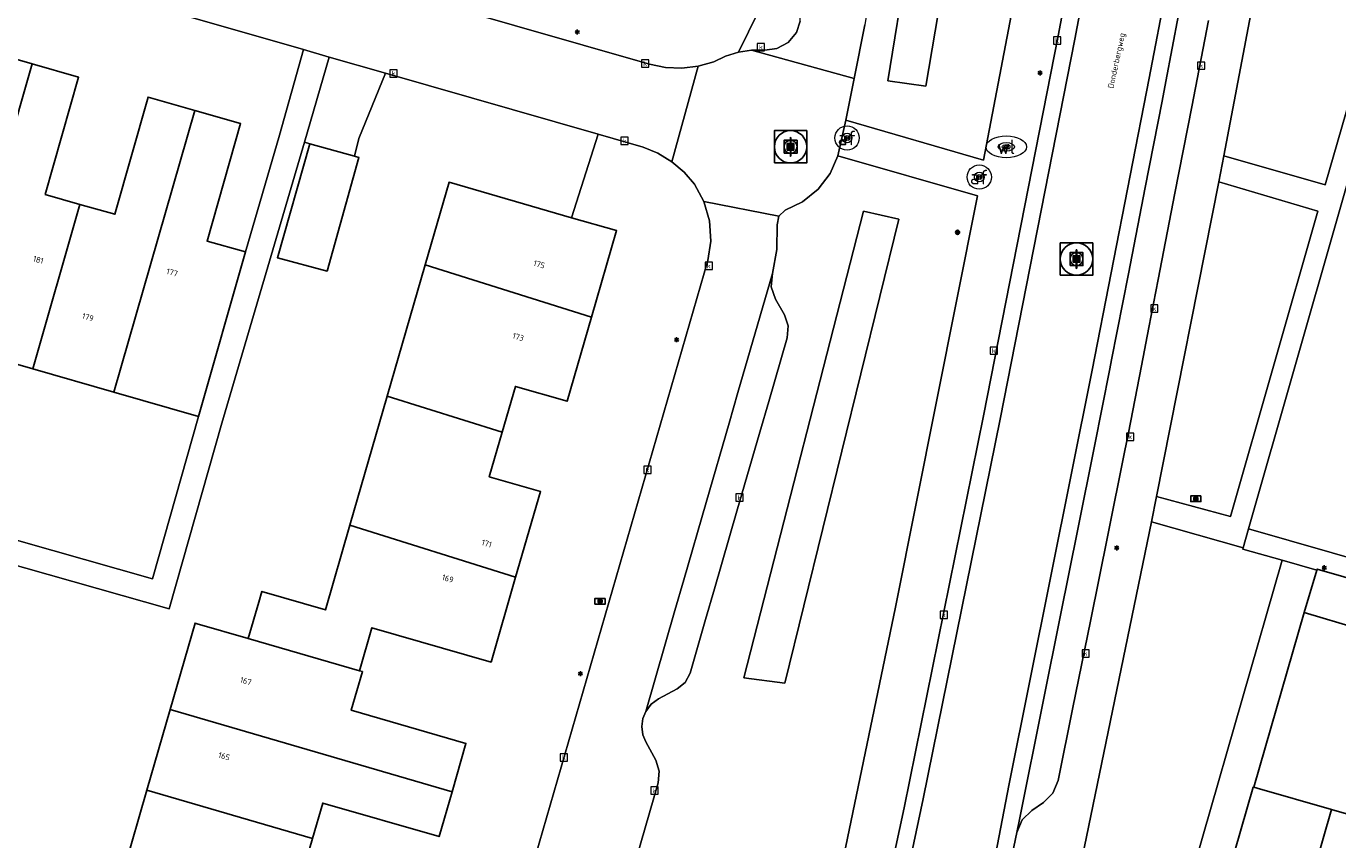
# Model space of a CAD drawing. Header units: metres. Extents: x 197147 to 199131, y 355511 to 356703.
# Tile 148 of 225: x 198659 to 198740, y 355781 to 355831. Entities that reach past the tile are written whole.
import ezdxf
from ezdxf.enums import TextEntityAlignment as Align

# ---------------------------------------------------------------- set-up
doc = ezdxf.new("R2010")
doc.units = ezdxf.units.M
for name, color, linetype, lineweight in [('B-WE-GR-BEPLANTING_CULTUUR_HEESTERS-G', 252, 'Continuous', 18), ('B-WE-GR-GRAS_KRUIDENRIJK-G', 252, 'Continuous', 18), ('B-WE-KL-ET_LS_OV_LICHTMAST-S', 252, 'Continuous', 25), ('B-WE-KL-WATER_PUT-S', 252, 'Continuous', 25), ('B-WE-KL-WATER_PUT-S @ 0.05', 252, 'Continuous', 25), ('B-WE-KL-WATER_PUT-S @ 0.1', 252, 'Continuous', 25), ('B-WE-KL-WATER_PUT-S @ 0.2', 252, 'Continuous', 25), ('B-WE-KL-WATER_PUT-S @ 0.5 (1)', 252, 'Continuous', 25), ('B-WE-KL-WATER_PUT-S @ 0.5 (2)', 252, 'Continuous', 25), ('B-WE-OG-BEBOUWING_STRAATNAAM-T18', 252, 'Continuous', 18), ('B-WE-OG-TERREIN_ERF-G', 252, 'Continuous', 18), ('B-WE-RI-GWA_KOLK-S', 252, 'Continuous', 25), ('B-WE-RI-GWA_RIOOLPUT-S', 252, 'Continuous', 25), ('B-WE-RI-GWA_RIOOLPUT-S @ 0.05', 252, 'Continuous', 25), ('B-WE-RI-GWA_RIOOLPUT-S @ 0.1', 252, 'Continuous', 25), ('B-WE-RI-GWA_RIOOLPUT-S @ 0.2', 252, 'Continuous', 25), ('B-WE-RI-GWA_RIOOLPUT-S @ 0.5 (1)', 252, 'Continuous', 25), ('B-WE-RI-GWA_RIOOLPUT-S @ 0.5 (2)', 252, 'Continuous', 25), ('B-WE-VH-VERHARDING_ASFALT-G', 252, 'Continuous', 18), ('B-WE-VH-VERHARDING_BETONSTRAATSTEEN-G', 252, 'Continuous', 18), ('B-WE-VH-VERHARDING_OPEN-G', 252, 'Continuous', 18), ('B-WE-VH-VERHARDING_SIERBESTRATING-G', 252, 'Continuous', 18), ('B-WE-VH-VERHARDING_TEGEL-G', 252, 'Continuous', 18), ('B-WE-VW-AFSLUITPAAL-S', 253, 'Continuous', 25), ('B-WE-VW-AFSLUITPAAL-S @ 0.05', 253, 'Continuous', 25), ('B-WE-VW-AFSLUITPAAL-S @ 0.1', 253, 'Continuous', 25), ('B-WE-VW-AFSLUITPAAL-S @ 0.2', 253, 'Continuous', 25), ('B-WE-VW-AFSLUITPAAL-S @ 0.5 (1)', 253, 'Continuous', 25), ('B-WE-VW-AFSLUITPAAL-S @ 0.5 (2)', 253, 'Continuous', 25), ('X-XX-AL-ALGEMEEN-S', 7, 'Continuous', 25), ('X-XX-AL-ALGEMEEN-S @ 0.05', 7, 'Continuous', 25), ('X-XX-AL-ALGEMEEN-S @ 0.1', 7, 'Continuous', 25), ('X-XX-AL-ALGEMEEN-S @ 0.2', 7, 'Continuous', 25), ('X-XX-AL-ALGEMEEN-S @ 0.5 (1)', 7, 'Continuous', 25), ('X-XX-AL-ALGEMEEN-S @ 0.5 (2)', 7, 'Continuous', 25)]:
    doc.layers.add(name, color=color, linetype=linetype, lineweight=lineweight)
for name, color, linetype in [('B-WE-IE-TERREINAFSCHEIDING_KUNSTMATIG_HEKWERK-G', 252, 'IE-TERREINAFSCHEIDING-KUNSTMATIG'), ('B-WE-KL-DATA_CAI-S', 252, 'Continuous'), ('B-WE-KL-DATA_CAI-S @ 0.05', 252, 'Continuous'), ('B-WE-KL-DATA_CAI-S @ 0.1', 252, 'Continuous'), ('B-WE-KL-DATA_CAI-S @ 0.2', 252, 'Continuous'), ('B-WE-KL-DATA_CAI-S @ 0.5 (1)', 252, 'Continuous'), ('B-WE-KL-DATA_CAI-S @ 0.5 (2)', 252, 'Continuous'), ('B-WE-OG-BEBOUWING-GV', 252, 'Continuous'), ('B-WE-OG-BEBOUWING_HUISNUMMER-T18', 252, 'Continuous')]:
    doc.layers.add(name, color=color, linetype=linetype)
doc.styles.add('NLCS-ISO', font='NLCS-ISO.ttf')
doc.styles.add('NLCS-ISO-ANNOTATIEF-T18', font='NLCS-ISO.ttf', dxfattribs={"height": 1.8})
doc.styles.add('NLCS-ISO-M-T18', font='NLCS-ISO.ttf', dxfattribs={"height": 1.8})
doc.linetypes.add('IE-TERREINAFSCHEIDING-KUNSTMATIG', pattern='A,4,[82,NLCS.SHX,S=0.75,R=90,X=0,Y=0],4,-2', length=10)

# ---------------------------------------------------------------- blocks, each defined once
blk = doc.blocks.new('SIE-WEG_AFVALBAK_TYPE_01')
for radius in [0.25, 0.156]:
    blk.add_circle((0, 0), radius)
blk = doc.blocks.new('*U806')
at = {"layer": 'X-XX-AL-ALGEMEEN-S @ 0.05', "xscale": 0.05, "yscale": 0.05, "zscale": 0.05}
blk.add_blockref('SIE-WEG_AFVALBAK_TYPE_01', (198716.817, 355818.203), dxfattribs=at)
at = {"layer": 'X-XX-AL-ALGEMEEN-S @ 0.1', "xscale": 0.1, "yscale": 0.1, "zscale": 0.1}
blk.add_blockref('SIE-WEG_AFVALBAK_TYPE_01', (198716.817, 355818.203), dxfattribs=at)
at = {"layer": 'X-XX-AL-ALGEMEEN-S @ 0.2', "xscale": 0.2, "yscale": 0.2, "zscale": 0.2}
blk.add_blockref('SIE-WEG_AFVALBAK_TYPE_01', (198716.817, 355818.203), dxfattribs=at)
at = {"layer": 'X-XX-AL-ALGEMEEN-S @ 0.5 (1)', "xscale": 0.5, "yscale": 0.5, "zscale": 0.5}
blk.add_blockref('SIE-WEG_AFVALBAK_TYPE_01', (198716.817, 355818.203), dxfattribs=at)
at = {"layer": 'X-XX-AL-ALGEMEEN-S @ 0.5 (2)', "xscale": 0.5, "yscale": 0.5, "zscale": 0.5}
blk.add_blockref('SIE-WEG_AFVALBAK_TYPE_01', (198716.817, 355818.203), dxfattribs=at)
blk = doc.blocks.new('SKL-DATA_TERREINKAST-SO')
for q in [(-0.2, 0.2), (0.2, 0.2)]:
    blk.add_line((0, -0.21), q)
at = {"flags": 128}
blk.add_lwpolyline([(0.63, 0.35), (-0.63, 0.35), (-0.63, -0.35), (0.63, -0.35)], close=True, dxfattribs=at)
at = {"style": 'NLCS-ISO'}
blk.add_attdef('TYPE', text='', height=0.35, dxfattribs=at).set_placement((-0.03, 0.69), align=Align.MIDDLE_CENTER)
blk = doc.blocks.new('*U843')
at = {"layer": 'B-WE-KL-DATA_CAI-S @ 0.05', "xscale": 0.05, "yscale": 0.05, "zscale": 0.05}
blk.add_blockref('SKL-DATA_TERREINKAST-SO', (198731.528, 355801.75), dxfattribs=at)
at = {"layer": 'B-WE-KL-DATA_CAI-S @ 0.1', "xscale": 0.1, "yscale": 0.1, "zscale": 0.1}
blk.add_blockref('SKL-DATA_TERREINKAST-SO', (198731.528, 355801.75), dxfattribs=at)
at = {"layer": 'B-WE-KL-DATA_CAI-S @ 0.2', "xscale": 0.2, "yscale": 0.2, "zscale": 0.2}
blk.add_blockref('SKL-DATA_TERREINKAST-SO', (198731.528, 355801.75), dxfattribs=at)
at = {"layer": 'B-WE-KL-DATA_CAI-S @ 0.5 (1)', "xscale": 0.5, "yscale": 0.5, "zscale": 0.5}
blk.add_blockref('SKL-DATA_TERREINKAST-SO', (198731.528, 355801.75), dxfattribs=at)
at = {"layer": 'B-WE-KL-DATA_CAI-S @ 0.5 (2)', "xscale": 0.5, "yscale": 0.5, "zscale": 0.5}
blk.add_blockref('SKL-DATA_TERREINKAST-SO', (198731.528, 355801.75), dxfattribs=at)
blk = doc.blocks.new('*U844')
at = {"layer": 'B-WE-KL-DATA_CAI-S @ 0.05', "xscale": 0.05, "yscale": 0.05, "zscale": 0.05}
blk.add_blockref('SKL-DATA_TERREINKAST-SO', (198694.743, 355795.419), dxfattribs=at)
at = {"layer": 'B-WE-KL-DATA_CAI-S @ 0.1', "xscale": 0.1, "yscale": 0.1, "zscale": 0.1}
blk.add_blockref('SKL-DATA_TERREINKAST-SO', (198694.743, 355795.419), dxfattribs=at)
at = {"layer": 'B-WE-KL-DATA_CAI-S @ 0.2', "xscale": 0.2, "yscale": 0.2, "zscale": 0.2}
blk.add_blockref('SKL-DATA_TERREINKAST-SO', (198694.743, 355795.419), dxfattribs=at)
at = {"layer": 'B-WE-KL-DATA_CAI-S @ 0.5 (1)', "xscale": 0.5, "yscale": 0.5, "zscale": 0.5}
blk.add_blockref('SKL-DATA_TERREINKAST-SO', (198694.743, 355795.419), dxfattribs=at)
at = {"layer": 'B-WE-KL-DATA_CAI-S @ 0.5 (2)', "xscale": 0.5, "yscale": 0.5, "zscale": 0.5}
blk.add_blockref('SKL-DATA_TERREINKAST-SO', (198694.743, 355795.419), dxfattribs=at)
blk = doc.blocks.new('B-SIE-WEG_LICHTMAST-SO')
at = {"ltscale": 0.1}
for p, q in [((-0.33, 0.19), (-0.67, 0.39)), ((0, 0.39), (0, 0.77)), ((0.33, 0.19), (0.67, 0.39)), ((-0.33, -0.19), (-0.67, -0.39)), ((0, -0.39), (0, -0.77)), ((0.33, -0.19), (0.67, -0.39))]:
    blk.add_line(p, q, dxfattribs=at)
at = {"flags": 128}
for points in [[(-0.35, 0.15), (0.35, 0.15)], [(-0.35, -0.15), (0.35, -0.15)]]:
    blk.add_lwpolyline(points, dxfattribs=at)
at = {"ltscale": 0.1}
blk.add_circle((0, 0), 0.386, dxfattribs=at)
at = {"style": 'NLCS-ISO'}
blk.add_attdef('TYPE', text='', height=0.549, dxfattribs=at).set_placement((0, 0.77), align=Align.BOTTOM_CENTER)
blk = doc.blocks.new('SVW-AFSLUITPAAL-SO')
at = {"lineweight": 18}
blk.add_circle((0, 0), 1.5, dxfattribs=at)
at = {"lineweight": 18, "style": 'NLCS-ISO'}
blk.add_text('af', height=1.8, dxfattribs=at).set_placement((0, 0), align=Align.MIDDLE_CENTER)
blk = doc.blocks.new('*U870')
at = {"layer": 'B-WE-VW-AFSLUITPAAL-S @ 0.05', "xscale": 0.05, "yscale": 0.05, "zscale": 0.05}
blk.add_blockref('SVW-AFSLUITPAAL-SO', (198709.996, 355824.032), dxfattribs=at)
at = {"layer": 'B-WE-VW-AFSLUITPAAL-S @ 0.1', "xscale": 0.1, "yscale": 0.1, "zscale": 0.1}
blk.add_blockref('SVW-AFSLUITPAAL-SO', (198709.996, 355824.032), dxfattribs=at)
at = {"layer": 'B-WE-VW-AFSLUITPAAL-S @ 0.2', "xscale": 0.2, "yscale": 0.2, "zscale": 0.2}
blk.add_blockref('SVW-AFSLUITPAAL-SO', (198709.996, 355824.032), dxfattribs=at)
at = {"layer": 'B-WE-VW-AFSLUITPAAL-S @ 0.5 (1)', "xscale": 0.5, "yscale": 0.5, "zscale": 0.5}
blk.add_blockref('SVW-AFSLUITPAAL-SO', (198709.996, 355824.032), dxfattribs=at)
at = {"layer": 'B-WE-VW-AFSLUITPAAL-S @ 0.5 (2)', "xscale": 0.5, "yscale": 0.5, "zscale": 0.5}
blk.add_blockref('SVW-AFSLUITPAAL-SO', (198709.996, 355824.032), dxfattribs=at)
blk = doc.blocks.new('*U874')
at = {"layer": 'B-WE-VW-AFSLUITPAAL-S @ 0.05', "xscale": 0.05, "yscale": 0.05, "zscale": 0.05}
blk.add_blockref('SVW-AFSLUITPAAL-SO', (198718.155, 355821.616), dxfattribs=at)
at = {"layer": 'B-WE-VW-AFSLUITPAAL-S @ 0.1', "xscale": 0.1, "yscale": 0.1, "zscale": 0.1}
blk.add_blockref('SVW-AFSLUITPAAL-SO', (198718.155, 355821.616), dxfattribs=at)
at = {"layer": 'B-WE-VW-AFSLUITPAAL-S @ 0.2', "xscale": 0.2, "yscale": 0.2, "zscale": 0.2}
blk.add_blockref('SVW-AFSLUITPAAL-SO', (198718.155, 355821.616), dxfattribs=at)
at = {"layer": 'B-WE-VW-AFSLUITPAAL-S @ 0.5 (1)', "xscale": 0.5, "yscale": 0.5, "zscale": 0.5}
blk.add_blockref('SVW-AFSLUITPAAL-SO', (198718.155, 355821.616), dxfattribs=at)
at = {"layer": 'B-WE-VW-AFSLUITPAAL-S @ 0.5 (2)', "xscale": 0.5, "yscale": 0.5, "zscale": 0.5}
blk.add_blockref('SVW-AFSLUITPAAL-SO', (198718.155, 355821.616), dxfattribs=at)
blk = doc.blocks.new('BGT-KOLK-SO')
at = {"color": 0, "linetype": 'ByBlock', "lineweight": 18}
blk.add_lwpolyline([(-0.045, -0.045), (0.045, -0.045), (0.045, 0.045), (-0.045, 0.045)], close=True, dxfattribs=at)
at = {"color": 0, "linetype": 'ByBlock', "lineweight": 18, "style": 'NLCS-ISO-M-T18'}
blk.add_text('k', height=0.06, dxfattribs=at).set_placement((0, 0), align=Align.MIDDLE_CENTER)
blk = doc.blocks.new('SRI-PUT_INSPECTIE-SO')
at = {"lineweight": -3, "flags": 128}
blk.add_lwpolyline([(-2, -2), (2, -2), (2, 2), (-2, 2)], close=True, dxfattribs=at)
at = {"lineweight": -3, "ltscale": 1.5}
blk.add_circle((0, 0), 2, dxfattribs=at)
at = {"ltscale": 0.1, "style": 'NLCS-ISO'}
blk.add_text('I', height=2.5, dxfattribs=at).set_placement((0, -0.01), align=Align.MIDDLE_CENTER)
blk = doc.blocks.new('*U1169')
at = {"layer": 'B-WE-RI-GWA_RIOOLPUT-S @ 0.05', "xscale": 0.05, "yscale": 0.05, "zscale": 0.05}
blk.add_blockref('SRI-PUT_INSPECTIE-SO', (198724.16, 355816.554), dxfattribs=at)
at = {"layer": 'B-WE-RI-GWA_RIOOLPUT-S @ 0.1', "xscale": 0.1, "yscale": 0.1, "zscale": 0.1}
blk.add_blockref('SRI-PUT_INSPECTIE-SO', (198724.16, 355816.554), dxfattribs=at)
at = {"layer": 'B-WE-RI-GWA_RIOOLPUT-S @ 0.2', "xscale": 0.2, "yscale": 0.2, "zscale": 0.2}
blk.add_blockref('SRI-PUT_INSPECTIE-SO', (198724.16, 355816.554), dxfattribs=at)
at = {"layer": 'B-WE-RI-GWA_RIOOLPUT-S @ 0.5 (1)', "xscale": 0.5, "yscale": 0.5, "zscale": 0.5}
blk.add_blockref('SRI-PUT_INSPECTIE-SO', (198724.16, 355816.554), dxfattribs=at)
at = {"layer": 'B-WE-RI-GWA_RIOOLPUT-S @ 0.5 (2)', "xscale": 0.5, "yscale": 0.5, "zscale": 0.5}
blk.add_blockref('SRI-PUT_INSPECTIE-SO', (198724.16, 355816.554), dxfattribs=at)
blk = doc.blocks.new('*U1173')
at = {"layer": 'B-WE-RI-GWA_RIOOLPUT-S @ 0.05', "xscale": 0.05, "yscale": 0.05, "zscale": 0.05}
blk.add_blockref('SRI-PUT_INSPECTIE-SO', (198706.505, 355823.489), dxfattribs=at)
at = {"layer": 'B-WE-RI-GWA_RIOOLPUT-S @ 0.1', "xscale": 0.1, "yscale": 0.1, "zscale": 0.1}
blk.add_blockref('SRI-PUT_INSPECTIE-SO', (198706.505, 355823.489), dxfattribs=at)
at = {"layer": 'B-WE-RI-GWA_RIOOLPUT-S @ 0.2', "xscale": 0.2, "yscale": 0.2, "zscale": 0.2}
blk.add_blockref('SRI-PUT_INSPECTIE-SO', (198706.505, 355823.489), dxfattribs=at)
at = {"layer": 'B-WE-RI-GWA_RIOOLPUT-S @ 0.5 (1)', "xscale": 0.5, "yscale": 0.5, "zscale": 0.5}
blk.add_blockref('SRI-PUT_INSPECTIE-SO', (198706.505, 355823.489), dxfattribs=at)
at = {"layer": 'B-WE-RI-GWA_RIOOLPUT-S @ 0.5 (2)', "xscale": 0.5, "yscale": 0.5, "zscale": 0.5}
blk.add_blockref('SRI-PUT_INSPECTIE-SO', (198706.505, 355823.489), dxfattribs=at)
blk = doc.blocks.new('SKL-WATERLEIDINGPUT-SO')
at = {"color": 0, "linetype": 'ByBlock', "lineweight": 18}
blk.add_ellipse((0, 0), major_axis=(2.5, 0), ratio=0.54, dxfattribs=at)
at = {"color": 0, "linetype": 'ByBlock', "lineweight": 18, "style": 'NLCS-ISO'}
blk.add_text('wl', height=1.8, dxfattribs=at).set_placement((0, 0), align=Align.MIDDLE_CENTER)
blk = doc.blocks.new('*U1178')
at = {"layer": 'B-WE-KL-WATER_PUT-S @ 0.05', "xscale": 0.05, "yscale": 0.05, "zscale": 0.05}
blk.add_blockref('SKL-WATERLEIDINGPUT-SO', (198719.824, 355823.483), dxfattribs=at)
at = {"layer": 'B-WE-KL-WATER_PUT-S @ 0.1', "xscale": 0.1, "yscale": 0.1, "zscale": 0.1}
blk.add_blockref('SKL-WATERLEIDINGPUT-SO', (198719.824, 355823.483), dxfattribs=at)
at = {"layer": 'B-WE-KL-WATER_PUT-S @ 0.2', "xscale": 0.2, "yscale": 0.2, "zscale": 0.2}
blk.add_blockref('SKL-WATERLEIDINGPUT-SO', (198719.824, 355823.483), dxfattribs=at)
at = {"layer": 'B-WE-KL-WATER_PUT-S @ 0.5 (1)', "xscale": 0.5, "yscale": 0.5, "zscale": 0.5}
blk.add_blockref('SKL-WATERLEIDINGPUT-SO', (198719.824, 355823.483), dxfattribs=at)
at = {"layer": 'B-WE-KL-WATER_PUT-S @ 0.5 (2)', "xscale": 0.5, "yscale": 0.5, "zscale": 0.5}
blk.add_blockref('SKL-WATERLEIDINGPUT-SO', (198719.824, 355823.483), dxfattribs=at)

msp = doc.modelspace()

# ---------------------------------------------------------------- linework, layer by layer
at = {"layer": 'B-WE-GR-BEPLANTING_CULTUUR_HEESTERS-G', "ltscale": 0.2, "flags": 128}
for points in [[(198703.285, 355829.325), (198704.1, 355829.454), (198704.917, 355829.466), (198705.653, 355829.558), (198706.354, 355829.934), (198706.866, 355830.542), (198707.108, 355831.243), (198707.075, 355832.038), (198706.761, 355832.768), (198706.099, 355833.666), (198705.763, 355834.381), (198703.285, 355829.325)], [(198736.865, 355797.948), (198727.073, 355763.859), (198729.158, 355763.256), (198732.407, 355774.551), (198732.375, 355774.56), (198735.074, 355783.944), (198735.106, 355783.935), (198738.226, 355794.723), (198739.003, 355797.339), (198736.865, 355797.948)]]:
    msp.add_lwpolyline(points, close=True, dxfattribs=at)
at = {"layer": 'B-WE-GR-GRAS_KRUIDENRIJK-G', "ltscale": 0.2, "flags": 128}
for points in [[(198721.861, 355887.888), (198721.785, 355887.086), (198722.023, 355886.316), (198722.587, 355885.297), (198722.838, 355884.49), (198722.76, 355883.838), (198722.737, 355883.65), (198721.022, 355878.047), (198719.991, 355874.546), (198719.367, 355872.425), (198717.302, 355865.085), (198715.339, 355857.717), (198714.86, 355855.287), (198712.042, 355836.953), (198711.086, 355831.022), (198710.43, 355827.696), (198709.923, 355825.128), (198718.417, 355822.657), (198724.943, 355856.803), (198731.248, 355890.99)], [(198707.716, 355769.683), (198712.984, 355795.047), (198718.05, 355820.453), (198709.434, 355822.934), (198708.944, 355821.846), (198708.2, 355820.872), (198707.252, 355820.095), (198706.182, 355819.568), (198705.789, 355819.194), (198705.684, 355818.661), (198705.65, 355817.148), (198705.38, 355815.659), (198705.315, 355814.847), (198705.572, 355814.075), (198706.128, 355813.11), (198706.358, 355812.42), (198706.3, 355811.695), (198705.158, 355807.751), (198704.611, 355805.862), (198703.195, 355800.972), (198701.811, 355796.193), (198701.811, 355796.193), (198701.261, 355794.291), (198700.298, 355790.967), (198700.003, 355790.404), (198699.512, 355790), (198698.357, 355789.388), (198697.907, 355789.059), (198697.568, 355788.615), (198697.387, 355788.167), (198697.322, 355787.672), (198697.385, 355787.176), (198697.564, 355786.727), (198698.184, 355785.602), (198698.4, 355784.919), (198698.334, 355784.205), (198687.619, 355747.144)]]:
    msp.add_lwpolyline(points, dxfattribs=at)
for points in [[(198717.207, 355856.398), (198719.721, 355855.895), (198714.86, 355827.231), (198712.513, 355827.566), (198717.207, 355856.398)], [(198717.207, 355856.398), (198712.513, 355827.566), (198714.86, 355827.231), (198719.721, 355855.895), (198717.207, 355856.398)], [(198733.259, 355822.939), (198739.515, 355821.148), (198744.356, 355837.906), (198736.511, 355840.058), (198733.259, 355822.939)], [(198729.094, 355801.896), (198733.668, 355800.653), (198739.07, 355819.518), (198732.949, 355821.316), (198729.094, 355801.896)], [(198711.005, 355819.52), (198713.184, 355819.017), (198706.143, 355790.352), (198703.629, 355790.688), (198711.005, 355819.52)], [(198711.005, 355819.52), (198703.629, 355790.688), (198706.143, 355790.352), (198713.184, 355819.017), (198711.005, 355819.52)], [(198736.865, 355797.948), (198734.433, 355798.641), (198734.457, 355798.724), (198728.782, 355800.323), (198722.639, 355770.484), (198722.574, 355769.452), (198722.7, 355768.37), (198723.039, 355767.292), (198723.589, 355766.28), (198724.324, 355765.394), (198725.199, 355764.679), (198726.157, 355764.16), (198727.073, 355763.859), (198736.865, 355797.948)]]:
    msp.add_lwpolyline(points, close=True, dxfattribs=at)
at = {"layer": 'B-WE-IE-TERREINAFSCHEIDING_KUNSTMATIG_HEKWERK-G', "ltscale": 0.2, "flags": 128}
msp.add_lwpolyline([(198735.106, 355783.935), (198738.226, 355794.723)], dxfattribs=at)
at = {"layer": 'B-WE-OG-BEBOUWING-GV', "ltscale": 0.2, "flags": 128}
for points in [[(198654.695, 355811.219), (198659.684, 355828.609), (198656.847, 355829.423), (198654.759, 355822.165), (198652.586, 355822.79), (198649.68, 355812.661), (198654.695, 355811.219)], [(198659.684, 355828.609), (198654.695, 355811.219), (198659.71, 355809.778), (198662.623, 355819.933), (198660.489, 355820.539), (198662.546, 355827.788), (198659.684, 355828.609)], [(198669.715, 355825.73), (198666.837, 355826.56), (198664.783, 355819.32), (198662.623, 355819.933), (198659.71, 355809.778), (198664.725, 355808.337), (198669.715, 355825.73)], [(198669.953, 355806.835), (198672.839, 355816.998), (198670.479, 355817.668), (198672.536, 355824.917), (198669.715, 355825.73), (198664.725, 355808.337), (198669.953, 355806.835)], [(198679.571, 355822.902), (198676.816, 355823.678), (198674.832, 355816.636), (198677.883, 355815.813), (198679.857, 355822.821), (198679.571, 355822.902)], [(198692.978, 355819.109), (198685.42, 355821.293), (198683.945, 355816.19), (198694.207, 355812.973), (198695.749, 355818.308), (198692.978, 355819.109)], [(198681.606, 355808.095), (198688.701, 355805.869), (198689.515, 355808.689), (198692.703, 355807.767), (198694.207, 355812.973), (198683.945, 355816.19), (198681.606, 355808.095)], [(198689.53, 355796.911), (198691.056, 355802.192), (198687.902, 355803.104), (198688.701, 355805.869), (198681.606, 355808.095), (198679.301, 355800.118), (198689.53, 355796.911)], [(198673.024, 355793.116), (198679.882, 355791.123), (198680.65, 355793.782), (198688.011, 355791.655), (198689.53, 355796.911), (198679.301, 355800.118), (198677.791, 355794.894), (198673.866, 355796.028), (198673.671, 355795.354), (198673.024, 355793.116)], [(198739.003, 355797.339), (198738.226, 355794.723), (198741.526, 355793.743), (198742.311, 355796.454), (198739.023, 355797.406), (198739.003, 355797.339)], [(198668.198, 355788.729), (198685.6, 355783.654), (198686.462, 355786.638), (198679.378, 355788.686), (198680.067, 355791.069), (198679.882, 355791.123), (198673.024, 355793.116), (198669.856, 355794.031), (198669.74, 355794.065), (198668.198, 355788.729)], [(198676.982, 355780.766), (198677.615, 355782.954), (198684.798, 355780.879), (198685.6, 355783.654), (198668.198, 355788.729), (198666.758, 355783.747), (198676.982, 355780.766)], [(198665.328, 355778.798), (198682.766, 355773.712), (198683.587, 355776.554), (198676.368, 355778.64), (198676.982, 355780.766), (198666.758, 355783.747), (198665.328, 355778.798)], [(198737.212, 355773.17), (198739.909, 355782.554), (198739.899, 355782.557), (198735.314, 355783.875), (198735.106, 355783.935), (198735.074, 355783.944), (198732.375, 355774.56), (198732.407, 355774.551), (198737.212, 355773.17)], [(198739.909, 355782.554), (198737.212, 355773.17), (198741.857, 355771.834), (198744.554, 355781.218), (198739.909, 355782.554)]]:
    msp.add_lwpolyline(points, close=True, dxfattribs=at)
at = {"layer": 'B-WE-OG-TERREIN_ERF-G', "ltscale": 0.2, "flags": 128}
for points in [[(198639.182, 355845.43), (198667.227, 355837.369), (198668.688, 355836.956), (198697.802, 355828.581), (198698.782, 355828.387), (198699.792, 355828.346), (198700.797, 355828.464), (198701.759, 355828.732), (198702.497, 355829.082), (198703.285, 355829.325), (198705.763, 355834.381), (198705.726, 355835.171), (198706.43, 355839.84), (198707.256, 355845.326), (198707.962, 355850.009), (198709.109, 355857.21), (198708.075, 355857.469), (198703.711, 355858.561), (198665.721, 355869.369), (198667.042, 355874.556), (198664.427, 355875.186), (198665.233, 355878.529), (198658.154, 355880.613)], [(198745.978, 355839.074), (198734.788, 355799.882), (198742.451, 355797.697)], [(198656.847, 355829.423), (198659.684, 355828.609), (198662.546, 355827.788), (198660.489, 355820.539), (198662.623, 355819.933), (198664.783, 355819.32), (198666.837, 355826.56), (198669.715, 355825.73), (198672.536, 355824.917), (198670.479, 355817.668), (198672.839, 355816.998), (198674.957, 355824.204), (198676.428, 355829.488), (198649.063, 355837.346)], [(198665.328, 355778.798), (198666.758, 355783.747), (198668.198, 355788.729), (198669.74, 355794.065), (198669.856, 355794.031), (198673.024, 355793.116), (198673.671, 355795.354), (198673.866, 355796.028), (198677.791, 355794.894), (198679.301, 355800.118), (198681.606, 355808.095), (198683.945, 355816.19), (198683.945, 355816.19), (198685.42, 355821.293), (198692.978, 355819.109), (198694.62, 355824.265), (198681.499, 355828.032), (198679.837, 355824.009), (198679.571, 355822.902), (198679.857, 355822.821), (198677.883, 355815.813), (198674.832, 355816.636), (198676.816, 355823.678), (198676.482, 355823.777), (198671.396, 355806.425), (198668.137, 355794.949), (198657.757, 355797.897)], [(198690.748, 355779.683), (198701.407, 355816.465), (198701.584, 355817.668), (198701.501, 355818.909), (198701.155, 355820.104), (198700.577, 355821.174), (198699.931, 355821.921), (198699.168, 355822.568), (198698.314, 355823.088), (198697.401, 355823.466), (198694.62, 355824.265), (198692.978, 355819.109), (198695.749, 355818.308), (198694.207, 355812.973), (198692.703, 355807.767), (198689.515, 355808.689), (198688.701, 355805.869), (198687.902, 355803.104), (198691.056, 355802.192), (198689.53, 355796.911), (198688.011, 355791.655), (198680.65, 355793.782), (198679.882, 355791.123), (198680.067, 355791.069), (198679.378, 355788.686), (198686.462, 355786.638), (198685.6, 355783.654), (198684.798, 355780.879), (198677.615, 355782.954), (198676.982, 355780.766), (198676.982, 355780.766), (198676.368, 355778.64)], [(198656.724, 355799.749), (198667.104, 355796.802), (198669.953, 355806.835), (198664.725, 355808.337), (198659.71, 355809.778), (198654.695, 355811.219)], [(198741.526, 355793.743), (198738.226, 355794.723), (198735.106, 355783.935), (198735.314, 355783.875), (198739.899, 355782.557), (198739.909, 355782.554), (198744.554, 355781.218)]]:
    msp.add_lwpolyline(points, dxfattribs=at)
at = {"layer": 'B-WE-VH-VERHARDING_ASFALT-G', "ltscale": 0.2, "flags": 128}
for points in [[(198741.873, 355927.07), (198741.708, 355926.616), (198741.376, 355926.425), (198741.003, 355926.511), (198738.732, 355917.711), (198738.383, 355914.096), (198735.874, 355899.833), (198729.595, 355865.061), (198723.023, 355830.343), (198718.428, 355806.867), (198713.526, 355782.665), (198712.359, 355777.312), (198713.394, 355777.089), (198714.703, 355783.206), (198719.457, 355806.658), (198724.052, 355830.134), (198730.624, 355864.852), (198736.903, 355899.624), (198738.944, 355911.287), (198739.232, 355913.259), (198739.593, 355915.44), (198739.938, 355917.452), (198741.873, 355927.07)], [(198718.439, 355776.002), (198719.357, 355775.804), (198720.477, 355781.143), (198720.641, 355781.94), (198722.103, 355789.229), (198723.171, 355794.553), (198724.239, 355799.877), (198725.267, 355805.005), (198726.224, 355809.776), (198726.33, 355810.319), (198727.369, 355815.649), (198728.408, 355820.979), (198729.447, 355826.308), (198729.685, 355827.527), (198730.468, 355831.634), (198731.486, 355836.967), (198733.074, 355845.294), (198733.806, 355849.232), (198733.372, 355851.001), (198731.912, 355844.803), (198728.656, 355827.734), (198725.138, 355809.694), (198720.01, 355784.131), (198718.439, 355776.002)]]:
    msp.add_lwpolyline(points, close=True, dxfattribs=at)
for points in [[(198741.873, 355927.07), (198739.938, 355917.452), (198739.593, 355915.44), (198739.232, 355913.259), (198738.944, 355911.287), (198736.903, 355899.624), (198730.624, 355864.852), (198724.052, 355830.134), (198719.457, 355806.658), (198714.703, 355783.206), (198713.394, 355777.089)], [(198718.439, 355776.002), (198720.01, 355784.131), (198725.138, 355809.694), (198728.656, 355827.734), (198731.912, 355844.803), (198733.372, 355851.001), (198733.381, 355851.038), (198733.778, 355852.914), (198734.275, 355855.075), (198734.764, 355857.086), (198735.432, 355858.96), (198736.277, 355860.918), (198737.139, 355862.834), (198737.918, 355864.771), (198737.589, 355864.484), (198737.165, 355864.482), (198736.85, 355864.766), (198736.809, 355865.188), (198737.427, 355868.246), (198737.837, 355869.725), (198741.099, 355880.091)]]:
    msp.add_lwpolyline(points, dxfattribs=at)
at = {"layer": 'B-WE-VH-VERHARDING_BETONSTRAATSTEEN-G', "ltscale": 0.2, "flags": 128}
for points in [[(198649.063, 355837.346), (198676.428, 355829.488), (198678.023, 355829.03), (198681.499, 355828.032), (198694.62, 355824.265), (198697.401, 355823.466), (198698.314, 355823.088), (198699.168, 355822.568), (198699.168, 355822.568), (198700.797, 355828.464), (198699.792, 355828.346), (198698.782, 355828.387), (198697.802, 355828.581), (198668.688, 355836.956), (198667.227, 355837.369), (198639.182, 355845.43)], [(198707.108, 355831.243), (198706.866, 355830.542), (198706.354, 355829.934), (198705.653, 355829.558), (198704.917, 355829.466), (198704.1, 355829.454), (198710.43, 355827.696), (198710.43, 355827.696), (198711.086, 355831.022)], [(198730.468, 355831.634), (198729.685, 355827.527), (198729.447, 355826.308), (198728.408, 355820.979), (198727.369, 355815.649), (198726.33, 355810.319), (198726.224, 355809.776), (198725.267, 355805.005), (198724.239, 355799.877), (198723.171, 355794.553), (198722.103, 355789.229), (198720.641, 355781.94), (198720.477, 355781.143), (198720.477, 355781.143), (198720.808, 355781.908), (198721.397, 355782.496), (198722.122, 355782.983), (198722.709, 355783.572), (198723.029, 355784.339), (198723.943, 355788.86), (198725.019, 355794.182), (198726.095, 355799.505), (198727.132, 355804.631), (198727.373, 355805.825), (198728.166, 355809.961), (198728.62, 355812.329), (198729.198, 355815.292), (198730.238, 355820.622), (198731.278, 355825.951), (198732.318, 355831.281)], [(198687.619, 355747.144), (198698.334, 355784.205), (198698.4, 355784.919), (198698.184, 355785.602), (198697.564, 355786.727), (198697.385, 355787.176), (198697.322, 355787.672), (198697.387, 355788.167), (198697.568, 355788.615), (198699.366, 355794.839), (198699.915, 355796.741), (198701.296, 355801.52), (198702.709, 355806.412), (198703.255, 355808.301), (198705.38, 355815.659), (198705.65, 355817.148), (198705.684, 355818.661), (198705.789, 355819.194), (198701.155, 355820.104), (198701.501, 355818.909), (198701.584, 355817.668), (198701.407, 355816.465), (198690.748, 355779.683)]]:
    msp.add_lwpolyline(points, dxfattribs=at)
msp.add_lwpolyline([(198705.38, 355815.659), (198703.255, 355808.301), (198702.709, 355806.412), (198701.296, 355801.52), (198699.915, 355796.741), (198699.366, 355794.839), (198697.568, 355788.615), (198697.907, 355789.059), (198698.357, 355789.388), (198699.512, 355790), (198700.003, 355790.404), (198700.298, 355790.967), (198701.261, 355794.291), (198701.811, 355796.193), (198703.195, 355800.972), (198704.611, 355805.862), (198705.158, 355807.751), (198706.3, 355811.695), (198706.358, 355812.42), (198706.128, 355813.11), (198705.572, 355814.075), (198705.315, 355814.847), (198705.38, 355815.659)], close=True, dxfattribs=at)
at = {"layer": 'B-WE-VH-VERHARDING_OPEN-G', "ltscale": 0.2, "flags": 128}
for points in [[(198678.023, 355829.03), (198676.428, 355829.488), (198674.957, 355824.204), (198672.839, 355816.998), (198669.953, 355806.835), (198667.104, 355796.802), (198656.724, 355799.749), (198654.67, 355792.515), (198656.113, 355792.105), (198657.757, 355797.897), (198668.137, 355794.949), (198671.396, 355806.425), (198676.482, 355823.777), (198678.023, 355829.03)], [(198676.482, 355823.777), (198676.816, 355823.678), (198679.571, 355822.902), (198679.837, 355824.009), (198681.499, 355828.032), (198678.023, 355829.03), (198676.482, 355823.777)]]:
    msp.add_lwpolyline(points, close=True, dxfattribs=at)
at = {"layer": 'B-WE-VH-VERHARDING_SIERBESTRATING-G', "ltscale": 0.2, "flags": 128}
msp.add_lwpolyline([(198703.285, 355829.325), (198702.497, 355829.082), (198701.759, 355828.732), (198700.797, 355828.464), (198699.168, 355822.568), (198699.931, 355821.921), (198700.577, 355821.174), (198701.155, 355820.104), (198705.789, 355819.194), (198706.182, 355819.568), (198707.252, 355820.095), (198708.2, 355820.872), (198708.944, 355821.846), (198709.434, 355822.934), (198709.923, 355825.128), (198710.43, 355827.696), (198704.1, 355829.454), (198703.285, 355829.325)], close=True, dxfattribs=at)
at = {"layer": 'B-WE-VH-VERHARDING_TEGEL-G', "ltscale": 0.2, "flags": 128}
for points in [[(198712.359, 355777.312), (198713.526, 355782.665), (198718.428, 355806.867), (198723.023, 355830.343), (198729.595, 355865.061), (198735.874, 355899.833)], [(198731.248, 355890.99), (198724.943, 355856.803), (198718.417, 355822.657), (198709.923, 355825.128), (198709.434, 355822.934), (198709.434, 355822.934), (198718.05, 355820.453), (198712.984, 355795.047), (198707.716, 355769.683)], [(198722.639, 355770.484), (198728.782, 355800.323), (198729.094, 355801.896), (198732.949, 355821.316), (198733.259, 355822.939), (198736.511, 355840.058), (198736.829, 355841.677), (198738.636, 355851.605), (198739.094, 355853.587), (198739.682, 355855.54), (198740.396, 355857.45)], [(198732.318, 355831.281), (198731.278, 355825.951), (198730.238, 355820.622), (198729.198, 355815.292), (198728.62, 355812.329), (198728.166, 355809.961), (198727.373, 355805.825), (198727.132, 355804.631), (198726.095, 355799.505), (198725.019, 355794.182), (198723.943, 355788.86), (198723.029, 355784.339), (198722.709, 355783.572), (198722.122, 355782.983), (198721.397, 355782.496), (198720.808, 355781.908), (198720.477, 355781.143), (198720.477, 355781.143), (198719.357, 355775.804)]]:
    msp.add_lwpolyline(points, dxfattribs=at)
for points in [[(198741.23, 355859.306), (198745.844, 355857.787), (198740.893, 355840.569), (198736.829, 355841.677), (198736.511, 355840.058), (198744.356, 355837.906), (198739.515, 355821.148), (198733.259, 355822.939), (198732.949, 355821.316), (198739.07, 355819.518), (198733.668, 355800.653), (198729.094, 355801.896), (198728.782, 355800.323), (198734.457, 355798.724), (198734.788, 355799.882), (198745.978, 355839.074), (198742.121, 355840.159), (198752.836, 355877.339), (198750.369, 355878.021), (198749.637, 355876.502), (198750.992, 355876.093), (198746.308, 355859.377), (198741.899, 355860.699), (198741.23, 355859.306)], [(198748.861, 355795.874), (198742.451, 355797.697), (198734.788, 355799.882), (198734.457, 355798.724), (198734.433, 355798.641), (198736.865, 355797.948), (198739.003, 355797.339), (198739.023, 355797.406), (198742.311, 355796.454), (198745.257, 355795.593), (198748.493, 355794.67), (198751.675, 355793.763), (198754.598, 355792.888), (198757.781, 355791.989), (198758.985, 355791.649), (198759.544, 355793.655), (198759.347, 355793.707), (198758.431, 355793.14), (198751.26, 355795.194), (198748.861, 355795.874)]]:
    msp.add_lwpolyline(points, close=True, dxfattribs=at)

# ---------------------------------------------------------------- block references
at = {"layer": 'B-WE-KL-DATA_CAI-S'}
for name in ['*U843', '*U844']:
    msp.add_blockref(name, (0, 0), dxfattribs=at)
at = {"layer": 'B-WE-KL-ET_LS_OV_LICHTMAST-S', "xscale": 0.2, "yscale": 0.2, "zscale": 0.2}
for p in [(198693.334, 355830.574), (198721.916, 355828.051), (198699.47, 355811.566), (198726.649, 355798.715), (198739.457, 355797.483), (198693.532, 355790.941)]:
    msp.add_blockref('B-SIE-WEG_LICHTMAST-SO', p, dxfattribs=at)
at = {"layer": 'B-WE-KL-WATER_PUT-S'}
msp.add_blockref('*U1178', (0, 0), dxfattribs=at)
at = {"layer": 'B-WE-RI-GWA_KOLK-S', "xscale": 5, "yscale": 5, "zscale": 5}
for p in [(198722.959, 355830.051), (198704.677, 355829.645), (198697.522, 355828.632), (198731.865, 355828.499), (198681.983, 355828.015), (198696.256, 355823.851), (198701.452, 355816.134), (198728.967, 355813.491), (198719.057, 355810.896), (198727.471, 355805.579), (198697.664, 355803.527), (198703.348, 355801.821), (198715.972, 355794.572), (198724.726, 355792.194), (198692.51, 355785.764), (198698.112, 355783.722)]:
    msp.add_blockref('BGT-KOLK-SO', p, dxfattribs=at)
at = {"layer": 'B-WE-RI-GWA_RIOOLPUT-S'}
for name in ['*U1173', '*U1169']:
    msp.add_blockref(name, (0, 0), dxfattribs=at)
at = {"layer": 'B-WE-VW-AFSLUITPAAL-S'}
for name in ['*U870', '*U874']:
    msp.add_blockref(name, (0, 0), dxfattribs=at)
at = {"layer": 'X-XX-AL-ALGEMEEN-S'}
msp.add_blockref('*U806', (0, 0), dxfattribs=at)

# ---------------------------------------------------------------- texts
at = {"layer": 'B-WE-OG-BEBOUWING_HUISNUMMER-T18', "style": 'NLCS-ISO-ANNOTATIEF-T18'}
for s, rotation, p in [('181', 344.1, (198660.055, 355816.504)), ('181', 344.1, (198660.055, 355816.504)), ('175', 343.9, (198690.984, 355816.226)), ('175', 343.9, (198690.984, 355816.226)), ('177', 344.1, (198668.319, 355815.723)), ('177', 344.1, (198668.319, 355815.723)), ('179', 344, (198663.116, 355812.961)), ('179', 344, (198663.116, 355812.961)), ('173', 343.9, (198689.688, 355811.743)), ('173', 343.9, (198689.688, 355811.743)), ('171', 343.9, (198687.744, 355798.986)), ('171', 343.9, (198687.744, 355798.986)), ('169', 343.9, (198685.339, 355796.818)), ('169', 343.9, (198685.339, 355796.818)), ('167', 343.9, (198672.87, 355790.488)), ('167', 343.9, (198672.87, 355790.488)), ('165', 343.9, (198671.528, 355785.843)), ('165', 343.9, (198671.528, 355785.843))]:
    msp.add_text(s, height=0.36, rotation=rotation, dxfattribs=at).set_placement(p, align=Align.MIDDLE_CENTER)
at = {"layer": 'B-WE-OG-BEBOUWING_STRAATNAAM-T18', "style": 'NLCS-ISO-ANNOTATIEF-T18'}
msp.add_text('Donderbergweg', height=0.36, rotation=78, dxfattribs=at).set_placement((198726.621, 355828.811), align=Align.MIDDLE_CENTER)

doc.saveas('drawing.dxf')
